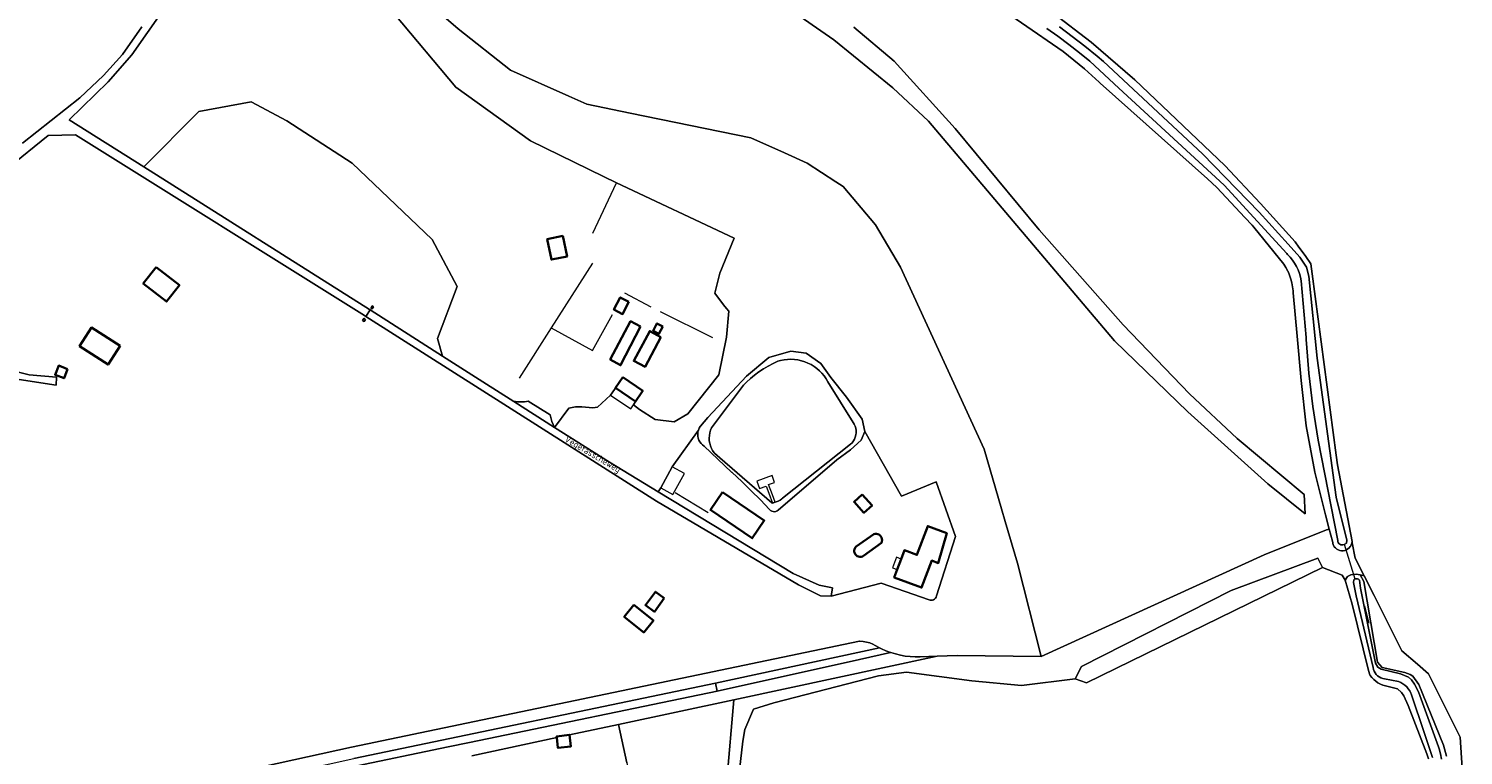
# Model space of a CAD drawing. Header units: metres. Extents: x 178952 to 185583, y 415201 to 419317.
# Tile 92 of 165: x 181241 to 181634, y 417708 to 417907. Entities that reach past the tile are written whole.
import ezdxf
from ezdxf.enums import TextEntityAlignment as Align

# ---------------------------------------------------------------- set-up
doc = ezdxf.new("R2010")
doc.units = ezdxf.units.M
for name, color, linetype, lineweight in [('B-XX-GR-BEPLANTING_CULTUUR_BOSPLANTSOEN-GV', 253, 'Continuous', 18), ('B-XX-GR-BOS_GEMENGD-GV', 253, 'Continuous', 13), ('B-XX-GR-GRAS-GV', 253, 'Continuous', 13), ('B-XX-GR-HAAG-G', 253, 'GR-HAAG1', 13), ('B-XX-IE-TERREINAFSCHEIDING_KUNSTMATIG_HEKWERK_RASTER-G', 253, 'IE-TERREINAFSCHEIDING-KUNSTMATIG', 18), ('B-XX-IE-TERREINAFSCHEIDING_KUNSTMATIG_MUUR-GV', 253, 'Continuous', 18), ('B-XX-KW-KUNSTWERK_DUIKER-G', 252, 'Continuous', 18), ('B-XX-KW-KUNSTWERK_STEIGER-GV', 252, 'Continuous', 18), ('B-XX-OG-BEBOUWING-GV', 252, 'Continuous', 35), ('B-XX-OG-BEBOUWING_BASSIN-GV', 252, 'Continuous', 35), ('B-XX-OG-BEBOUWING_OVERBOUWING-GV', 252, 'Continuous', 18), ('B-XX-OG-BEBOUWING_SCHUUR-GV', 252, 'Continuous', 35), ('B-XX-OG-TERREIN_CULTUURSCHEIDING-GV', 253, 'Continuous', 18), ('B-XX-OG-TERREIN_ERF-GV', 253, 'Continuous', 18), ('B-XX-OG-TOPOGRAFIE-T18', 253, 'Continuous', 18), ('B-XX-OG-WATER-GV', 253, 'Continuous', 18), ('B-XX-OG-WATER_SLOOT-GV', 253, 'Continuous', 18), ('B-XX-OG-WEG-GV', 253, 'Continuous', 18), ('B-XX-VH-ONVERHARD-GV', 253, 'Continuous', 18), ('B-XX-VH-VERHARDING_FUNDERING_ZAND-GV', 251, 'Continuous', 18), ('B-XX-VH-VERHARDING_HALFVERHARDING_GRIND-GV', 251, 'Continuous', 18)]:
    doc.layers.add(name, color=color, linetype=linetype, lineweight=lineweight)
doc.styles.add('NLCS-ISO-M-T18', font='NLCS-ISO.ttf', dxfattribs={"height": 1.8})
doc.linetypes.add('GR-HAAG1', pattern='A,6,[176,NLCS.SHX,S=0.125,R=0,X=0,Y=0],-2', length=8)
doc.linetypes.add('IE-TERREINAFSCHEIDING-KUNSTMATIG', pattern='A,4,[82,NLCS.SHX,S=0.75,R=90,X=0,Y=0],4,-2', length=10)

msp = doc.modelspace()

# ---------------------------------------------------------------- linework, layer by layer
at = {"layer": 'B-XX-GR-BEPLANTING_CULTUUR_BOSPLANTSOEN-GV'}
for points in [[(181448.913, 417912.604), (181461.692, 417903.71), (181477.844, 417890.522), (181487.658, 417881.424), (181538.57, 417821.209), (181558.607, 417801.785), (181580.525, 417782.03), (181590.81, 417773.774), (181590.504, 417779.09), (181572.204, 417794.424), (181559.118, 417806.692), (181540.902, 417825.602), (181517.919, 417851.674), (181494.917, 417879.379), (181478.253, 417897.883), (181467.212, 417907.186)], [(181634.106, 417699.868), (181633.227, 417712.592), (181624.581, 417729.951), (181621.522, 417732.611), (181617.279, 417736.301), (181609.663, 417751.391), (181606.912, 417756.842), (181605.856, 417757.05), (181606.852, 417755.257), (181610.575, 417733.203), (181611.906, 417731.699), (181618.063, 417730.343), (181619.527, 417729.737), (181620.29, 417729.278), (181621.89, 417727.044), (181628.643, 417710.433), (181629.53, 417707.398)]]:
    msp.add_lwpolyline(points, dxfattribs=at)
msp.add_lwpolyline([(181595.552, 417759.065), (181594.26, 417761.681), (181570.55, 417752.806), (181529.482, 417731.983), (181527.791, 417728.599), (181530.863, 417727.517)], close=True, dxfattribs=at)
at = {"layer": 'B-XX-GR-BOS_GEMENGD-GV'}
for points in [[(181324.759, 417930.654), (181358.173, 417890.75), (181378.581, 417876.066), (181398.595, 417866.228), (181402.117, 417864.57), (181434.355, 417849.394), (181430.427, 417839.788), (181429.09, 417834.295), (181431.473, 417831.056), (181432.331, 417830.095), (181432.958, 417829.392), (181432.302, 417822.243), (181430.191, 417811.899), (181421.733, 417801.216), (181417.974, 417799.07), (181412.764, 417799.65), (181408.417, 417802.376), (181406.788, 417803.709), (181407.373, 417804.566), (181401.872, 417808.319), (181401.594, 417807.911), (181400.547, 417806.377), (181396.957, 417803.071), (181395.639, 417802.832), (181392.678, 417803.154), (181390.895, 417803.174), (181389.09, 417802.805), (181385.194, 417797.506), (181400.217, 417787.936), (181413.591, 417779.843), (181414.285, 417780.977), (181417.437, 417786.664), (181424.594, 417796.754), (181424.807, 417797.257), (181425.091, 417797.724), (181425.183, 417797.846), (181427.199, 417800.169), (181437.738, 417811.558), (181443.855, 417816.626), (181449.874, 417818.413), (181454.076, 417817.8), (181458.102, 417815.001), (181460.889, 417811.177), (181465.166, 417805.758), (181469.465, 417799.751), (181470.177, 417796.343), (181480.266, 417778.645), (181489.721, 417782.54), (181494.983, 417767.587), (181489.771, 417751.328), (181489.682, 417751.006), (181489.518, 417750.715), (181489.291, 417750.471), (181489.011, 417750.288), (181488.697, 417750.177), (181488.365, 417750.143), (181488.034, 417750.188), (181487.812, 417750.268), (181474.618, 417754.856), (181460.945, 417751.289), (181458.066, 417751.316), (181451.992, 417754.341), (181413.099, 417777.27), (181333.518, 417827.931), (181333.17, 417828.152), (181254.01, 417877.722), (181246.51, 417877.522), (181235.422, 417868.591)], [(181265.617, 417695.804), (181329.555, 417709.868), (181468.683, 417738.929), (181468.801, 417738.924), (181469.723, 417738.842), (181470.635, 417738.681), (181471.53, 417738.442), (181472.4, 417738.127), (181473.029, 417737.746), (181474.22, 417737.096), (181474.732, 417736.844), (181475.974, 417736.295), (181477.246, 417735.821), (181477.3, 417735.802), (181478.599, 417735.407), (181479.919, 417735.089), (181481.255, 417734.849), (181482.603, 417734.688), (181483.958, 417734.607), (181485.316, 417734.605), (181489.991, 417734.8), (181495.493, 417735.029), (181518.44, 417734.685), (181511.978, 417760.336), (181508.648, 417771.748), (181507.654, 417775.154), (181502.88, 417791.516), (181479.98, 417841.406), (181473.13, 417853.06), (181464.236, 417863.488), (181462.213, 417864.815), (181454.422, 417869.928), (181448.202, 417872.729), (181438.985, 417876.88), (181405.882, 417883.651), (181394.003, 417886.081), (181389.146, 417888.248), (181373.147, 417895.384), (181358.835, 417906.732), (181341.967, 417921.249)], [(181239.502, 417875.4), (181255.18, 417887.832), (181261.62, 417893.972), (181266.83, 417899.731), (181272.122, 417907.251)], [(181237.268, 417812.872), (181241.268, 417811.935), (181248.788, 417811.227), (181248.686, 417809.06), (181237.342, 417810.815)]]:
    msp.add_lwpolyline(points, dxfattribs=at)
for points in [[(181329.729, 417869.882), (181311.879, 417881.516), (181302.119, 417886.681), (181287.742, 417884.08), (181272.651, 417868.882), (181334.482, 417829.812), (181334.683, 417829.684), (181354.504, 417817.057), (181353.093, 417821.906), (181358.499, 417836.133), (181351.713, 417849.006)], [(181335.22, 417830.82), (181335.624, 417830.568), (181335.25, 417829.97), (181334.982, 417830.133), (181334.84, 417830.22)], [(181332.63, 417826.84), (181332.98, 417827.39), (181333.1, 417827.302), (181333.446, 417827.05), (181333.04, 417826.49)], [(181404.272, 417745.585), (181406.901, 417748.888), (181412.258, 417744.623), (181409.629, 417741.321)]]:
    msp.add_lwpolyline(points, close=True, dxfattribs=at)
at = {"layer": 'B-XX-GR-GRAS-GV'}
for points in [[(181341.967, 417921.249), (181358.835, 417906.732), (181373.147, 417895.384), (181389.146, 417888.248), (181394.003, 417886.081), (181405.882, 417883.651), (181438.985, 417876.88), (181448.202, 417872.729), (181454.422, 417869.928), (181462.213, 417864.815), (181464.236, 417863.488), (181473.13, 417853.06), (181479.98, 417841.406), (181502.88, 417791.516), (181507.654, 417775.154), (181508.648, 417771.748), (181511.978, 417760.336), (181518.44, 417734.685), (181579.555, 417762.598), (181596.629, 417769.446), (181597.365, 417769.622), (181596.318, 417773.573), (181593.418, 417785.19), (181591.042, 417797.937), (181589.737, 417810.393), (181588.63, 417822.533), (181587.512, 417834.353), (181587.478, 417834.972), (181587.358, 417836.051), (181587.158, 417837.117), (181586.88, 417838.165), (181586.526, 417839.191), (181586.097, 417840.187), (181586.013, 417840.362), (181585.499, 417841.318), (181584.916, 417842.233), (181576.704, 417852.343), (181576.241, 417852.913), (181574.276, 417855.022), (181566.64, 417863.222), (181564.036, 417865.662), (181534.66, 417891.837), (181534.39, 417892.084), (181530.33, 417895.796), (181524.493, 417900.531), (181501.65, 417916.298)], [(181467.212, 417907.186), (181478.253, 417897.883), (181494.917, 417879.379), (181517.919, 417851.674), (181540.902, 417825.602), (181559.118, 417806.692), (181572.204, 417794.424), (181590.504, 417779.09), (181590.81, 417773.774), (181580.525, 417782.03), (181558.607, 417801.785), (181538.57, 417821.209), (181487.658, 417881.424), (181477.844, 417890.522), (181461.692, 417903.71), (181448.913, 417912.604)], [(181624.527, 417706.705), (181624.077, 417708.035), (181619.026, 417721.273), (181617.774, 417723.888), (181617.189, 417724.892), (181616.113, 417725.861), (181612.073, 417726.882), (181611.388, 417727.153), (181610.737, 417727.498), (181610.126, 417727.911), (181609.564, 417728.387), (181609.057, 417728.922), (181608.61, 417729.508), (181608.498, 417729.679), (181608.095, 417730.894), (181603.623, 417749.048), (181601.745, 417755.667), (181600.948, 417757.042), (181595.552, 417759.065), (181530.863, 417727.517), (181527.791, 417728.599), (181513.106, 417726.747), (181499.48, 417728.07), (181481.594, 417730.448), (181473.948, 417729.393), (181445.241, 417721.984), (181439.684, 417720.265), (181437.303, 417714.708), (181436.774, 417711.533), (181434.128, 417688.515)]]:
    msp.add_lwpolyline(points, dxfattribs=at)
msp.add_lwpolyline([(181434.318, 417722.882), (181402.687, 417716.111), (181405.036, 417705.611), (181406.701, 417695.539), (181432.391, 417700.756)], close=True, dxfattribs=at)
at = {"layer": 'B-XX-GR-HAAG-G', "ltscale": 0.2, "flags": 128}
for points in [[(181404.383, 417834.361), (181411.589, 417830.519)], [(181414.125, 417829.294), (181428.452, 417822.137)], [(181384.247, 417824.811), (181395.565, 417818.607), (181401.075, 417828.402)], [(181427.273, 417774.121), (181418.245, 417779.578)]]:
    msp.add_lwpolyline(points, dxfattribs=at)
at = {"layer": 'B-XX-IE-TERREINAFSCHEIDING_KUNSTMATIG_HEKWERK_RASTER-G', "ltscale": 0.2, "flags": 128}
for points in [[(181395.681, 417850.771), (181402.117, 417864.57)], [(181395.578, 417842.509), (181384.247, 417824.811), (181375.496, 417810.974)]]:
    msp.add_lwpolyline(points, dxfattribs=at)
at = {"layer": 'B-XX-IE-TERREINAFSCHEIDING_KUNSTMATIG_MUUR-GV'}
for points in [[(181335.624, 417830.568), (181335.22, 417830.82), (181334.84, 417830.22), (181334.982, 417830.133), (181335.25, 417829.97)], [(181333.446, 417827.05), (181333.1, 417827.302), (181332.98, 417827.39), (181332.63, 417826.84), (181333.04, 417826.49)]]:
    msp.add_lwpolyline(points, close=True, dxfattribs=at)
at = {"layer": 'B-XX-KW-KUNSTWERK_DUIKER-G'}
for points in [[(181604.467, 417755.894), (181601.52, 417765.408)], [(181608.346, 417743.881), (181607.099, 417748.614)]]:
    msp.add_lwpolyline(points, dxfattribs=at)
at = {"layer": 'B-XX-KW-KUNSTWERK_STEIGER-GV'}
msp.add_lwpolyline([(181443.817, 417781.829), (181445.454, 417782.43), (181444.759, 417784.323), (181440.601, 417782.796), (181441.358, 417780.734), (181443.162, 417781.396), (181443.872, 417779.464), (181444.882, 417776.712), (181445.599, 417776.975), (181444.849, 417779.018)], close=True, dxfattribs=at)
at = {"layer": 'B-XX-OG-BEBOUWING-GV'}
for points in [[(181403.862, 417811.236), (181401.872, 417808.319), (181407.373, 417804.566), (181409.118, 417807.124), (181409.363, 417807.483)], [(181492.673, 417768.494), (181487.404, 417770.467), (181484.434, 417762.535), (181481.01, 417763.817), (181480.116, 417761.43), (181479.026, 417758.52), (181478.231, 417756.396), (181485.725, 417753.589), (181488.504, 417761.01), (181490.305, 417760.336)], [(181406.901, 417748.888), (181404.272, 417745.585), (181409.629, 417741.321), (181412.258, 417744.623)]]:
    msp.add_lwpolyline(points, close=True, dxfattribs=at)
at = {"layer": 'B-XX-OG-BEBOUWING_BASSIN-GV'}
msp.add_lwpolyline([(181474.706, 417765.893), (181474.837, 417766.233), (181474.891, 417766.593), (181474.866, 417766.956), (181474.762, 417767.305), (181474.585, 417767.623), (181474.342, 417767.895), (181474.047, 417768.107), (181473.712, 417768.251), (181473.354, 417768.317), (181472.99, 417768.304), (181472.638, 417768.213), (181472.613, 417768.203), (181467.806, 417764.904), (181467.699, 417764.792), (181467.49, 417764.492), (181467.35, 417764.154), (181467.287, 417763.794), (181467.304, 417763.428), (181467.4, 417763.075), (181467.57, 417762.751), (181467.806, 417762.472), (181468.097, 417762.25), (181468.429, 417762.097), (181468.786, 417762.019), (181469.152, 417762.021), (181469.509, 417762.102), (181469.84, 417762.258)], close=True, dxfattribs=at)
at = {"layer": 'B-XX-OG-BEBOUWING_OVERBOUWING-GV'}
for points in [[(181401.872, 417808.319), (181401.594, 417807.911), (181400.547, 417806.377), (181406.048, 417802.625), (181406.788, 417803.709), (181407.373, 417804.566)], [(181420.745, 417784.831), (181417.437, 417786.664), (181414.285, 417780.977), (181417.593, 417779.144)], [(181480.116, 417761.43), (181478.862, 417761.9), (181477.773, 417758.989), (181479.026, 417758.52)]]:
    msp.add_lwpolyline(points, close=True, dxfattribs=at)
at = {"layer": 'B-XX-OG-BEBOUWING_SCHUUR-GV'}
for points in [[(181387.501, 417849.964), (181383.212, 417849.123), (181384.319, 417843.473), (181388.608, 417844.314)], [(181276.094, 417841.455), (181272.553, 417836.935), (181278.902, 417831.96), (181282.443, 417836.48)], [(181405.548, 417831.87), (181403.192, 417833.102), (181401.457, 417829.785), (181403.813, 417828.553)], [(181408.753, 417825.147), (181406.033, 417826.588), (181400.428, 417816.119), (181403.296, 417814.525)], [(181414.819, 417825.137), (181413.233, 417825.979), (181412.172, 417823.98), (181413.757, 417823.138)], [(181266.176, 417819.81), (181258.357, 417824.856), (181255.075, 417819.771), (181262.894, 417814.725)], [(181414.342, 417822.188), (181411.251, 417823.898), (181406.891, 417815.739), (181409.983, 417814.066)], [(181251.832, 417813.468), (181249.386, 417814.43), (181248.402, 417811.927), (181250.847, 417810.965)], [(181431.185, 417779.739), (181427.894, 417774.901), (181439.334, 417767.119), (181442.625, 417771.957)], [(181469.466, 417779.068), (181467.24, 417777.057), (181469.921, 417774.089), (181472.147, 417776.1)], [(181415.232, 417750.668), (181412.806, 417752.457), (181410.1, 417748.789), (181412.526, 417747)], [(181389.281, 417713.241), (181389.28, 417713.246), (181385.75, 417712.824), (181385.79, 417712.493), (181386.13, 417709.647), (181389.66, 417710.069)]]:
    msp.add_lwpolyline(points, close=True, dxfattribs=at)
at = {"layer": 'B-XX-OG-TERREIN_CULTUURSCHEIDING-GV'}
for points in [[(181521.65, 417911.073), (181532.194, 417903.114), (181544.093, 417892.723), (181568.78, 417869.246), (181578.568, 417858.867), (181588.007, 417848.388), (181588.266, 417848.038), (181588.894, 417847.191), (181591.003, 417844.344), (181592.361, 417842.36), (181592.731, 417839.562), (181599.3, 417789.913), (181599.652, 417787.25), (181603.625, 417766.201), (181603.682, 417765.904), (181604.499, 417761.622), (181606.912, 417756.842), (181609.663, 417751.391), (181617.279, 417736.301), (181621.522, 417732.611), (181624.581, 417729.951), (181633.227, 417712.592), (181634.106, 417699.868)], [(181434.128, 417688.515), (181436.774, 417711.533), (181437.303, 417714.708), (181439.684, 417720.265), (181445.241, 417721.984), (181473.948, 417729.393), (181481.594, 417730.448), (181499.48, 417728.07), (181513.106, 417726.747), (181527.791, 417728.599), (181529.482, 417731.983), (181570.55, 417752.806), (181594.26, 417761.681), (181595.552, 417759.065), (181600.948, 417757.042), (181601.745, 417755.667), (181602.404, 417756.674), (181603.293, 417757.067), (181604.755, 417757.308), (181605.856, 417757.05), (181606.912, 417756.842), (181604.499, 417761.622), (181603.682, 417765.904), (181603.625, 417766.201), (181603.553, 417765.743), (181603.403, 417765.304), (181603.18, 417764.897), (181603.135, 417764.831), (181602.835, 417764.477), (181602.478, 417764.18), (181602.076, 417763.948), (181601.64, 417763.789), (181601.184, 417763.706), (181600.72, 417763.704), (181600.262, 417763.78), (181599.824, 417763.934), (181599.419, 417764.161), (181599.059, 417764.454), (181598.755, 417764.804), (181598.515, 417765.201), (181598.453, 417765.336), (181598.233, 417766.346), (181597.365, 417769.622), (181596.629, 417769.446), (181579.555, 417762.598), (181518.44, 417734.685), (181495.493, 417735.029), (181489.991, 417734.8), (181434.318, 417722.882), (181432.391, 417700.756)]]:
    msp.add_lwpolyline(points, dxfattribs=at)
msp.add_lwpolyline([(181468.698, 417733.914), (181477.246, 417735.821), (181475.974, 417736.295), (181474.732, 417736.844), (181474.22, 417737.096), (181429.24, 417727.422), (181429.78, 417725.232)], close=True, dxfattribs=at)
at = {"layer": 'B-XX-OG-TERREIN_ERF-GV'}
for points in [[(181377.962, 417804.674), (181384.007, 417800.967), (181384.427, 417799.16), (181385.194, 417797.506), (181389.09, 417802.805), (181390.895, 417803.174), (181392.678, 417803.154), (181395.639, 417802.832), (181396.957, 417803.071), (181400.547, 417806.377), (181401.594, 417807.911), (181401.872, 417808.319), (181403.862, 417811.236), (181409.363, 417807.483), (181409.118, 417807.124), (181407.373, 417804.566), (181406.788, 417803.709), (181408.417, 417802.376), (181412.764, 417799.65), (181417.974, 417799.07), (181421.733, 417801.216), (181430.191, 417811.899), (181432.302, 417822.243), (181432.958, 417829.392), (181432.331, 417830.095), (181431.473, 417831.056), (181429.09, 417834.295), (181430.427, 417839.788), (181434.355, 417849.394), (181402.117, 417864.57), (181398.595, 417866.228), (181378.581, 417876.066), (181358.173, 417890.75), (181324.759, 417930.654)], [(181281.672, 417917.17), (181269.44, 417899.592), (181262.89, 417892.212), (181252.27, 417881.76), (181272.651, 417868.882), (181287.742, 417884.08), (181302.119, 417886.681), (181311.879, 417881.516), (181329.729, 417869.882), (181351.713, 417849.006), (181358.499, 417836.133), (181353.093, 417821.906), (181354.504, 417817.057), (181365.592, 417809.993), (181374.025, 417804.621)], [(181405.036, 417705.611), (181402.687, 417716.111), (181389.28, 417713.246), (181385.75, 417712.824), (181385.79, 417712.493), (181362.538, 417707.516)]]:
    msp.add_lwpolyline(points, dxfattribs=at)
msp.add_lwpolyline([(181374.025, 417804.621, 0.084076), (181377.962, 417804.674)], format="xyb", dxfattribs=at)
for points in [[(181470.177, 417796.343), (181469.144, 417793.97), (181466.274, 417791.374), (181462.508, 417788.609), (181446.471, 417774.794), (181446.159, 417774.591), (181445.81, 417774.46), (181445.442, 417774.406), (181445.07, 417774.431), (181444.712, 417774.535), (181444.385, 417774.713), (181444.103, 417774.956), (181444.068, 417774.995), (181441.587, 417777.604), (181439.049, 417780.16), (181436.458, 417782.661), (181433.813, 417785.105), (181433.641, 417785.26), (181426.149, 417792.388), (181425.709, 417792.711), (181425.32, 417793.095), (181424.991, 417793.531), (181424.73, 417794.01), (181424.541, 417794.523), (181424.429, 417795.057), (181424.396, 417795.603), (181424.443, 417796.147), (181424.569, 417796.678), (181424.594, 417796.754), (181417.437, 417786.664), (181414.285, 417780.977), (181413.591, 417779.843), (181450.526, 417757.491), (181457.708, 417754.218), (181461.37, 417753.513), (181460.945, 417751.289), (181474.618, 417754.856), (181487.812, 417750.268), (181488.034, 417750.188), (181488.365, 417750.143), (181488.697, 417750.177), (181489.011, 417750.288), (181489.291, 417750.471), (181489.518, 417750.715), (181489.682, 417751.006), (181489.771, 417751.328), (181494.983, 417767.587), (181489.721, 417782.54), (181480.266, 417778.645)], [(181492.673, 417768.494), (181490.305, 417760.336), (181488.504, 417761.01), (181485.725, 417753.589), (181478.231, 417756.396), (181479.026, 417758.52), (181480.116, 417761.43), (181481.01, 417763.817), (181484.434, 417762.535), (181487.404, 417770.467)], [(181474.706, 417765.893), (181469.84, 417762.258), (181469.509, 417762.102), (181469.152, 417762.021), (181468.786, 417762.019), (181468.429, 417762.097), (181468.097, 417762.25), (181467.806, 417762.472), (181467.57, 417762.751), (181467.4, 417763.075), (181467.304, 417763.428), (181467.287, 417763.794), (181467.35, 417764.154), (181467.49, 417764.492), (181467.699, 417764.792), (181467.806, 417764.904), (181472.613, 417768.203), (181472.638, 417768.213), (181472.99, 417768.304), (181473.354, 417768.317), (181473.712, 417768.251), (181474.047, 417768.107), (181474.342, 417767.895), (181474.585, 417767.623), (181474.762, 417767.305), (181474.866, 417766.956), (181474.891, 417766.593), (181474.837, 417766.233)]]:
    msp.add_lwpolyline(points, close=True, dxfattribs=at)
at = {"layer": 'B-XX-OG-WATER-GV', "flags": 128}
for points in [[(181520.059, 417906.869), (181523.08, 417904.707), (181526.054, 417902.48), (181528.979, 417900.189), (181531.854, 417897.836), (181539.724, 417890.478), (181568.635, 417863.915), (181585.735, 417845.116), (181585.941, 417844.916), (181586.649, 417844.156), (181587.296, 417843.343), (181587.879, 417842.484), (181588.394, 417841.582), (181588.838, 417840.643), (181589.209, 417839.672), (181589.504, 417838.676), (181589.721, 417837.661), (181591.034, 417822.11), (181591.066, 417821.612), (181591.41, 417816.995), (181591.833, 417812.386), (181592.337, 417807.784), (181592.919, 417803.192), (181593.581, 417798.61), (181594.322, 417794.041), (181599.742, 417766.522), (181599.762, 417766.271), (181599.859, 417765.976), (181600.027, 417765.715), (181600.256, 417765.506), (181600.531, 417765.361), (181600.833, 417765.292), (181601.143, 417765.302), (181601.441, 417765.39), (181602.104, 417765.752), (181602.177, 417766.55), (181599.297, 417778.373), (181594.084, 417816.435), (181591.834, 417838.938), (181591.151, 417841.451), (181589.326, 417844.194), (181586.17, 417847.751), (181578.156, 417856.512), (181562.641, 417872.514), (181535.593, 417897.779), (181533.814, 417899.251), (181530.411, 417901.987), (181526.959, 417904.66), (181523.459, 417907.27)], [(181628.119, 417706.599), (181627.854, 417708.017), (181627.511, 417709.417), (181627.352, 417709.975), (181621.801, 417724.984), (181620.722, 417727.098), (181619.886, 417728.302), (181619.102, 417729.055), (181616.947, 417729.947), (181611.583, 417731.261), (181610.698, 417731.77), (181610.048, 417732.849), (181605.91, 417753.446), (181605.642, 417755.658), (181605.407, 417755.921), (181605.116, 417755.965), (181604.432, 417755.999), (181604.121, 417755.685), (181604.036, 417755.013), (181604.805, 417751.32), (181609.381, 417731.696), (181609.487, 417731.175), (181609.67, 417730.676), (181609.925, 417730.21), (181610.248, 417729.788), (181610.63, 417729.419), (181611.063, 417729.111), (181611.537, 417728.871), (181612.042, 417728.706), (181612.516, 417728.623), (181616.353, 417727.848), (181616.978, 417727.581), (181617.567, 417727.243), (181618.113, 417726.837), (181618.607, 417726.371), (181619.043, 417725.849), (181619.414, 417725.28), (181619.717, 417724.672), (181619.809, 417724.441), (181623.506, 417713.65), (181625.632, 417706.992)]]:
    msp.add_lwpolyline(points, dxfattribs=at)
msp.add_lwpolyline([(181460.049, 417809.982), (181459.574, 417810.812), (181459.031, 417811.599), (181458.424, 417812.339), (181457.758, 417813.025), (181457.037, 417813.653), (181456.265, 417814.219), (181455.449, 417814.718), (181454.595, 417815.148), (181453.707, 417815.504), (181452.793, 417815.786), (181451.858, 417815.989), (181450.91, 417816.114), (181449.954, 417816.16), (181448.998, 417816.125), (181448.048, 417816.011), (181447.112, 417815.818), (181446.392, 417815.612), (181445.03, 417814.994), (181443.704, 417814.305), (181442.416, 417813.545), (181441.171, 417812.717), (181439.972, 417811.824), (181438.822, 417810.868), (181437.725, 417809.852), (181436.939, 417809.053), (181428.203, 417797.383), (181427.925, 417796.712), (181427.722, 417796.016), (181427.598, 417795.301), (181427.552, 417794.576), (181427.587, 417793.851), (181427.701, 417793.135), (181427.893, 417792.435), (181428.161, 417791.761), (181428.478, 417791.158), (181428.883, 417790.556), (181429.003, 417790.403), (181430.47, 417789.138), (181444.719, 417776.853), (181445.316, 417776.916), (181445.899, 417777.058), (181446.458, 417777.277), (181446.984, 417777.567), (181447.466, 417777.925), (181447.67, 417778.11), (181466.257, 417792.865), (181466.682, 417793.294), (181467.048, 417793.776), (181467.346, 417794.301), (181467.573, 417794.862), (181467.724, 417795.447), (181467.796, 417796.047), (181467.789, 417796.652), (181467.701, 417797.25), (181467.536, 417797.832), (181467.296, 417798.386), (181467.026, 417798.842)], close=True, dxfattribs=at)
at = {"layer": 'B-XX-OG-WATER_SLOOT-GV'}
for points in [[(181501.65, 417916.298), (181524.493, 417900.531), (181530.33, 417895.796), (181534.39, 417892.084), (181534.66, 417891.837), (181564.036, 417865.662), (181566.64, 417863.222), (181574.276, 417855.022), (181576.241, 417852.913), (181576.704, 417852.343), (181584.916, 417842.233), (181585.499, 417841.318), (181586.013, 417840.362), (181586.097, 417840.187), (181586.526, 417839.191), (181586.88, 417838.165), (181587.158, 417837.117), (181587.358, 417836.051), (181587.478, 417834.972), (181587.512, 417834.353), (181588.63, 417822.533), (181589.737, 417810.393), (181591.042, 417797.937), (181593.418, 417785.19), (181596.318, 417773.573), (181597.365, 417769.622), (181598.233, 417766.346), (181598.453, 417765.336), (181598.515, 417765.201), (181598.755, 417764.804), (181599.059, 417764.454), (181599.419, 417764.161), (181599.824, 417763.934), (181600.262, 417763.78), (181600.72, 417763.704), (181601.184, 417763.706), (181601.64, 417763.789), (181602.076, 417763.948), (181602.478, 417764.18), (181602.835, 417764.477), (181603.135, 417764.831), (181603.18, 417764.897), (181603.403, 417765.304), (181603.553, 417765.743), (181603.625, 417766.201), (181599.652, 417787.25), (181599.3, 417789.913), (181592.731, 417839.562), (181592.361, 417842.36), (181591.003, 417844.344), (181588.894, 417847.191), (181588.266, 417848.038), (181588.007, 417848.388), (181578.568, 417858.867), (181568.78, 417869.246), (181544.093, 417892.723), (181532.194, 417903.114), (181521.65, 417911.073)], [(181523.459, 417907.27), (181526.959, 417904.66), (181530.411, 417901.987), (181533.814, 417899.251), (181535.593, 417897.779), (181562.641, 417872.514), (181578.156, 417856.512), (181586.17, 417847.751), (181589.326, 417844.194), (181591.151, 417841.451), (181591.834, 417838.938), (181594.084, 417816.435), (181599.297, 417778.373), (181602.177, 417766.55), (181602.104, 417765.752), (181601.441, 417765.39), (181601.143, 417765.302), (181600.833, 417765.292), (181600.531, 417765.361), (181600.256, 417765.506), (181600.027, 417765.715), (181599.859, 417765.976), (181599.762, 417766.271), (181599.742, 417766.522), (181594.322, 417794.041), (181593.581, 417798.61), (181592.919, 417803.192), (181592.337, 417807.784), (181591.833, 417812.386), (181591.41, 417816.995), (181591.066, 417821.612), (181591.034, 417822.11), (181589.721, 417837.661), (181589.504, 417838.676), (181589.209, 417839.672), (181588.838, 417840.643), (181588.394, 417841.582), (181587.879, 417842.484), (181587.296, 417843.343), (181586.649, 417844.156), (181585.941, 417844.916), (181585.735, 417845.116), (181568.635, 417863.915), (181539.724, 417890.478), (181531.854, 417897.836), (181528.979, 417900.189), (181526.054, 417902.48), (181523.08, 417904.707), (181520.059, 417906.869)], [(181629.53, 417707.398), (181628.643, 417710.433), (181621.89, 417727.044), (181620.29, 417729.278), (181619.527, 417729.737), (181618.063, 417730.343), (181611.906, 417731.699), (181610.575, 417733.203), (181606.852, 417755.257), (181605.856, 417757.05), (181604.755, 417757.308), (181603.293, 417757.067), (181602.404, 417756.674), (181601.745, 417755.667), (181603.623, 417749.048), (181608.095, 417730.894), (181608.498, 417729.679), (181608.61, 417729.508), (181609.057, 417728.922), (181609.564, 417728.387), (181610.126, 417727.911), (181610.737, 417727.498), (181611.388, 417727.153), (181612.073, 417726.882), (181616.113, 417725.861), (181617.189, 417724.892), (181617.774, 417723.888), (181619.026, 417721.273), (181624.077, 417708.035), (181624.527, 417706.705)], [(181625.632, 417706.992), (181623.506, 417713.65), (181619.809, 417724.441), (181619.717, 417724.672), (181619.414, 417725.28), (181619.043, 417725.849), (181618.607, 417726.371), (181618.113, 417726.837), (181617.567, 417727.243), (181616.978, 417727.581), (181616.353, 417727.848), (181612.516, 417728.623), (181612.042, 417728.706), (181611.537, 417728.871), (181611.063, 417729.111), (181610.63, 417729.419), (181610.248, 417729.788), (181609.925, 417730.21), (181609.67, 417730.676), (181609.487, 417731.175), (181609.381, 417731.696), (181604.805, 417751.32), (181604.036, 417755.013), (181604.121, 417755.685), (181604.432, 417755.999), (181605.116, 417755.965), (181605.407, 417755.921), (181605.642, 417755.658), (181605.91, 417753.446), (181610.048, 417732.849), (181610.698, 417731.77), (181611.583, 417731.261), (181616.947, 417729.947), (181619.102, 417729.055), (181619.886, 417728.302), (181620.722, 417727.098), (181621.801, 417724.984), (181627.352, 417709.975), (181627.511, 417709.417), (181627.854, 417708.017), (181628.119, 417706.599)]]:
    msp.add_lwpolyline(points, dxfattribs=at)
for points in [[(181465.166, 417805.758), (181460.889, 417811.177), (181458.102, 417815.001), (181454.076, 417817.8), (181449.874, 417818.413), (181443.855, 417816.626), (181437.738, 417811.558), (181427.199, 417800.169), (181425.183, 417797.846), (181425.091, 417797.724), (181424.807, 417797.257), (181424.594, 417796.754), (181424.569, 417796.678), (181424.443, 417796.147), (181424.396, 417795.603), (181424.429, 417795.057), (181424.541, 417794.523), (181424.73, 417794.01), (181424.991, 417793.531), (181425.32, 417793.095), (181425.709, 417792.711), (181426.149, 417792.388), (181433.641, 417785.26), (181433.813, 417785.105), (181436.458, 417782.661), (181439.049, 417780.16), (181441.587, 417777.604), (181444.068, 417774.995), (181444.103, 417774.956), (181444.385, 417774.713), (181444.712, 417774.535), (181445.07, 417774.431), (181445.442, 417774.406), (181445.81, 417774.46), (181446.159, 417774.591), (181446.471, 417774.794), (181462.508, 417788.609), (181466.274, 417791.374), (181469.144, 417793.97), (181470.177, 417796.343), (181469.465, 417799.751)], [(181467.296, 417798.386), (181467.536, 417797.832), (181467.701, 417797.25), (181467.789, 417796.652), (181467.796, 417796.047), (181467.724, 417795.447), (181467.573, 417794.862), (181467.346, 417794.301), (181467.048, 417793.776), (181466.682, 417793.294), (181466.257, 417792.865), (181447.67, 417778.11), (181447.466, 417777.925), (181446.984, 417777.567), (181446.458, 417777.277), (181445.899, 417777.058), (181445.316, 417776.916), (181444.719, 417776.853), (181430.47, 417789.138), (181429.003, 417790.403), (181428.883, 417790.556), (181428.478, 417791.158), (181428.161, 417791.761), (181427.893, 417792.435), (181427.701, 417793.135), (181427.587, 417793.851), (181427.552, 417794.576), (181427.598, 417795.301), (181427.722, 417796.016), (181427.925, 417796.712), (181428.203, 417797.383), (181436.939, 417809.053), (181437.725, 417809.852), (181438.822, 417810.868), (181439.972, 417811.824), (181441.171, 417812.717), (181442.416, 417813.545), (181443.704, 417814.305), (181445.03, 417814.994), (181446.392, 417815.612), (181447.112, 417815.818), (181448.048, 417816.011), (181448.998, 417816.125), (181449.954, 417816.16), (181450.91, 417816.114), (181451.858, 417815.989), (181452.793, 417815.786), (181453.707, 417815.504), (181454.595, 417815.148), (181455.449, 417814.718), (181456.265, 417814.219), (181457.037, 417813.653), (181457.758, 417813.025), (181458.424, 417812.339), (181459.031, 417811.599), (181459.574, 417810.812), (181460.049, 417809.982), (181467.026, 417798.842)]]:
    msp.add_lwpolyline(points, close=True, dxfattribs=at)
at = {"layer": 'B-XX-OG-WEG-GV'}
msp.add_lwpolyline([(181429.24, 417727.422), (181474.22, 417737.096), (181473.029, 417737.746), (181472.4, 417738.127), (181471.53, 417738.442), (181470.635, 417738.681), (181469.723, 417738.842), (181468.801, 417738.924), (181468.683, 417738.929), (181329.555, 417709.868), (181265.617, 417695.804), (181266.215, 417693.504), (181270.67, 417694.269), (181276.092, 417694.831), (181330.232, 417706.741)], close=True, dxfattribs=at)
msp.add_lwpolyline([(181362.538, 417707.516), (181385.79, 417712.493), (181385.75, 417712.824), (181389.28, 417713.246), (181402.687, 417716.111), (181434.318, 417722.882), (181489.991, 417734.8), (181485.316, 417734.605), (181483.958, 417734.607), (181482.603, 417734.688), (181481.255, 417734.849), (181479.919, 417735.089), (181478.599, 417735.407), (181477.3, 417735.802), (181477.246, 417735.821), (181468.698, 417733.914), (181429.78, 417725.232), (181361.94, 417711.161), (181356.1, 417709.949), (181328.92, 417704.312)], dxfattribs=at)
at = {"layer": 'B-XX-VH-ONVERHARD-GV'}
for points in [[(181235.422, 417868.591), (181246.51, 417877.522), (181254.01, 417877.722), (181333.17, 417828.152), (181333.518, 417827.931), (181334.683, 417829.684), (181334.482, 417829.812), (181272.651, 417868.882), (181252.27, 417881.76), (181262.89, 417892.212), (181269.44, 417899.592), (181281.672, 417917.17)], [(181272.122, 417907.251), (181266.83, 417899.731), (181261.62, 417893.972), (181255.18, 417887.832), (181239.502, 417875.4)], [(181237.342, 417810.815), (181248.686, 417809.06), (181248.788, 417811.227), (181241.268, 417811.935), (181237.268, 417812.872)]]:
    msp.add_lwpolyline(points, dxfattribs=at)
msp.add_lwpolyline([(181365.592, 417809.993), (181354.504, 417817.057), (181334.683, 417829.684), (181333.518, 417827.931), (181413.099, 417777.27), (181451.992, 417754.341), (181458.066, 417751.316), (181460.945, 417751.289), (181461.37, 417753.513), (181457.708, 417754.218), (181450.526, 417757.491), (181413.591, 417779.843), (181400.217, 417787.936), (181385.194, 417797.506), (181374.025, 417804.621)], close=True, dxfattribs=at)
at = {"layer": 'B-XX-VH-VERHARDING_FUNDERING_ZAND-GV'}
msp.add_lwpolyline([(181328.92, 417704.312), (181356.1, 417709.949), (181361.94, 417711.161), (181429.78, 417725.232), (181429.24, 417727.422), (181330.232, 417706.741)], dxfattribs=at)
at = {"layer": 'B-XX-VH-VERHARDING_HALFVERHARDING_GRIND-GV'}
msp.add_lwpolyline([(181377.962, 417804.674, -0.084076), (181374.025, 417804.621)], format="xyb", dxfattribs=at)
msp.add_lwpolyline([(181374.025, 417804.621), (181385.194, 417797.506), (181384.427, 417799.16), (181384.007, 417800.967), (181377.962, 417804.674)], dxfattribs=at)

# ---------------------------------------------------------------- texts
at = {"layer": 'B-XX-OG-TOPOGRAFIE-T18', "style": 'NLCS-ISO-M-T18'}
msp.add_text('Vegetasscheweg', height=1.8, rotation=329.5, dxfattribs=at).set_placement((181395.674, 417790.178), align=Align.MIDDLE_CENTER)

doc.saveas('drawing.dxf')
